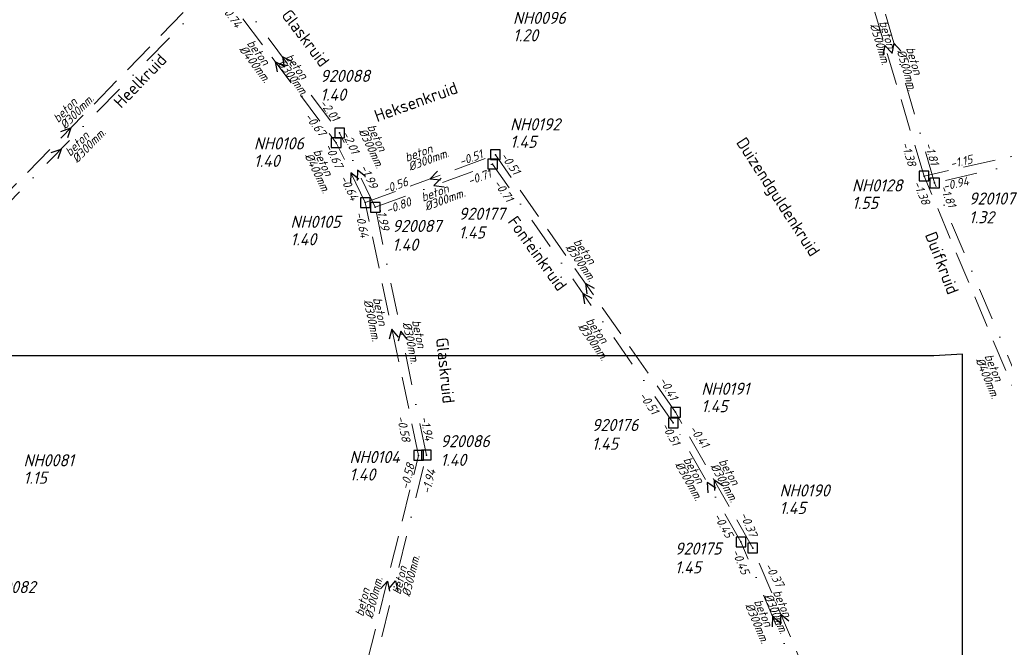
# Model space of a CAD drawing. Header units: metres. Extents: x 152202 to 157341, y 461610 to 468701.
# Tile 212 of 238: x 154550 to 154702, y 468116 to 468213. Entities that reach past the tile are written whole.
import ezdxf
from ezdxf.enums import TextEntityAlignment as Align

# ---------------------------------------------------------------- set-up
doc = ezdxf.new("R2010")
doc.units = ezdxf.units.M
doc.header["$PDMODE"] = 64
doc.header["$PDSIZE"] = 1.5
doc.linetypes.add('RI-HWA', pattern=[7.4, 5, -2.4])
doc.linetypes.add('RI-VWA', pattern=[11, 5, -3, 0, -3])
doc.layers.get('0').update_dxf_attribs({"linetype": 'CONTINUOUS'})
doc.layers.get('DEFPOINTS').update_dxf_attribs({"linetype": 'CONTINUOUS'})
for name, color, linetype, lineweight in [('B-OI-RI-HWA-BOB-T18', 150, 'CONTINUOUS', 18), ('B-OI-RI-HWA-MATERIAAL-T18', 150, 'CONTINUOUS', 18), ('B-OI-RI-HWA-PUTDEKSELHOOGTE-T25', 150, 'CONTINUOUS', 25), ('B-OI-RI-HWA-PUTNUMMER-T25', 150, 'CONTINUOUS', 25), ('B-OI-RI-HWA_DIAMETER-T18', 150, 'CONTINUOUS', 18), ('B-OI-RI-HWA_RIOOLPUT-S', 150, 'CONTINUOUS', 25), ('B-OI-RI-HWA_TRANSPORTLEIDING-G', 150, 'RI-HWA', 18), ('B-OI-RI-STROOMRICHTING-S', 252, 'CONTINUOUS', 25), ('B-OI-RI-VWA-BOB-T18', 34, 'CONTINUOUS', 18), ('B-OI-RI-VWA-DIAMETER-T18', 34, 'CONTINUOUS', 18), ('B-OI-RI-VWA-MATERIAAL-T18', 34, 'CONTINUOUS', 18), ('B-OI-RI-VWA_PUTDEKSELHOOGTE-T25', 34, 'CONTINUOUS', 25), ('B-OI-RI-VWA_PUTNUMMER-T25', 34, 'CONTINUOUS', 25), ('B-OI-RI-VWA_RIOOLPUT-S', 34, 'CONTINUOUS', 25), ('B-OI-RI-VWA_TRANSPORTLEIDING-G', 34, 'RI-VWA', 18), ('B-RO-OG-TOPOGRAFIE-T18', 2, 'CONTINUOUS', 18)]:
    doc.layers.add(name, color=color, linetype=linetype, lineweight=lineweight)
doc.styles.add('NLCS-ISO-M200-T18', font='NLCS-ISO.ttf', dxfattribs={"height": 360})
doc.styles.add('NLCS-ISO-M750-T18_CURSIEF', font='NLCS-ISO.ttf', dxfattribs={"oblique": 15, "height": 1.35})
doc.styles.add('NLCS-ISO-M750-T25_CURSIEF', font='NLCS-ISO.ttf', dxfattribs={"oblique": 15, "height": 1.875})

# ---------------------------------------------------------------- blocks, each defined once
blk = doc.blocks.new('ACMAP_ANN_TEMPLATE_hwa-diam')
at = {"style": 'NLCS-ISO-M750-T18_CURSIEF', "oblique": 15}
blk.add_attdef('hwa-diam', (-3.7, -1.3), '', height=1.35, dxfattribs=at)
blk = doc.blocks.new('ACMAP_ANN_TEMPLATE_hwa-materiaal')
at = {"style": 'NLCS-ISO-M750-T18_CURSIEF', "oblique": 15}
blk.add_attdef('hwa-mat', (-3.7, 0.2), '', height=1.35, dxfattribs=at)
blk = doc.blocks.new('ACMAP_ANN_TEMPLATE_hwa-nap-l')
at = {"style": 'NLCS-ISO-M750-T18_CURSIEF', "oblique": 15}
blk.add_attdef('hwa-nap-l', (3.3, 0.2), '', height=1.35, dxfattribs=at)
blk = doc.blocks.new('ACMAP_ANN_TEMPLATE_hwa-nap-r')
at = {"style": 'NLCS-ISO-M750-T18_CURSIEF', "oblique": 15}
blk.add_attdef('hwa-nap-r', (-5.6, 0.2), '', height=1.35, dxfattribs=at)
blk = doc.blocks.new('ACMAP_ANN_TEMPLATE_vwa-diam')
at = {"style": 'NLCS-ISO-M750-T18_CURSIEF', "oblique": 15}
blk.add_attdef('vwa-diam', (0.3, -1.3), '', height=1.35, dxfattribs=at)
blk = doc.blocks.new('ACMAP_ANN_TEMPLATE_vwa-materiaal')
at = {"style": 'NLCS-ISO-M750-T18_CURSIEF', "oblique": 15}
blk.add_attdef('vwa-mat', (0.3, 0.2), '', height=1.35, dxfattribs=at)
blk = doc.blocks.new('ACMAP_ANN_TEMPLATE_vwa-nap-l')
at = {"style": 'NLCS-ISO-M750-T18_CURSIEF', "oblique": 15}
blk.add_attdef('vwa-nap-l', (3.3, 0.2), '', height=1.35, dxfattribs=at)
blk = doc.blocks.new('ACMAP_ANN_TEMPLATE_vwa-nap-r')
at = {"style": 'NLCS-ISO-M750-T18_CURSIEF', "oblique": 15}
blk.add_attdef('vwa-nap-r', (-5.6, 0.2), '', height=1.35, dxfattribs=at)
blk = doc.blocks.new('ACMAP_ANN_TEMPLATE_hwa-puth')
at = {"color": 0, "linetype": 'ByBlock', "style": 'NLCS-ISO-M750-T25_CURSIEF', "oblique": 15}
blk.add_attdef('hwa-puth', (-9, -6.8), '', height=1.88, dxfattribs=at)
blk = doc.blocks.new('ACMAP_ANN_TEMPLATE_hwa-putnr')
at = {"color": 0, "linetype": 'ByBlock', "style": 'NLCS-ISO-M750-T25_CURSIEF', "oblique": 15}
blk.add_attdef('hwa-putnr', (-9, -4.1), '', height=1.88, dxfattribs=at)
blk = doc.blocks.new('ACMAP_ANN_TEMPLATE_vwa-puth')
at = {"style": 'NLCS-ISO-M750-T25_CURSIEF', "oblique": 15}
blk.add_attdef('vwa-puth', (-3, 5), '', height=1.88, dxfattribs=at)
blk = doc.blocks.new('ACMAP_ANN_TEMPLATE_vwa-putnr')
at = {"style": 'NLCS-ISO-M750-T25_CURSIEF', "oblique": 15}
blk.add_attdef('vaw-putnr', (-3, 7.9), '', height=1.88, dxfattribs=at)

msp = doc.modelspace()

# ---------------------------------------------------------------- linework, layer by layer
at = {"layer": 'B-OI-RI-HWA_RIOOLPUT-S', "transparency": 33554623}
for p in [(154598.59, 468194), (154623.26, 468192.14), (154689.71, 468188.84), (154603.09, 468184.73), (154651.19, 468152.28), (154611.36, 468145.6), (154663.14, 468131.25)]:
    msp.add_point(p, dxfattribs=at)
at = {"layer": 'B-OI-RI-HWA_TRANSPORTLEIDING-G', "transparency": 33554623}
for p, q in [((154689.71, 468188.84), (154677.5, 468229.32)), ((154535.24, 468173.51), (154579.69, 468219.08)), ((154579.69, 468219.08), (154598.59, 468194)), ((154751.25, 468202.69), (154689.71, 468188.84)), ((154603.09, 468184.73), (154598.59, 468194)), ((154603.09, 468184.73), (154623.26, 468192.14)), ((154651.19, 468152.28), (154623.26, 468192.14)), ((154716.67, 468124.6), (154689.71, 468188.84)), ((154611.36, 468145.6), (154603.09, 468184.73)), ((154663.14, 468131.25), (154651.19, 468152.28)), ((154601.67, 468106.68), (154611.36, 468145.6)), ((154671.88, 468110.67), (154663.14, 468131.25))]:
    msp.add_line(p, q, dxfattribs=at)
at = {"layer": 'B-OI-RI-STROOMRICHTING-S', "transparency": 33554623}
for points in [[(154684.71, 468207.91), (154683.6, 468209.08), (154683.33, 468207.49)], [(154686.11, 468208.24), (154685.02, 468209.42), (154684.73, 468207.84)], [(154590.58, 468205.82), (154589.14, 468206.54), (154589.43, 468204.96)], [(154591.7, 468206.59), (154590.26, 468207.31), (154590.55, 468205.73)], [(154555.94, 468195.77), (154557.46, 468196.3), (154556.97, 468194.76)], [(154554.43, 468192.5), (154555.95, 468193.03), (154555.46, 468191.49)], [(154602.12, 468188.38), (154600.84, 468189.36), (154600.82, 468187.76)], [(154603.16, 468188.78), (154601.89, 468189.77), (154601.86, 468188.16)], [(154614.28, 468189.61), (154613.17, 468188.43), (154614.77, 468188.26)], [(154614.84, 468188.53), (154613.73, 468187.36), (154615.33, 468187.18)], [(154638.64, 468171.44), (154637.23, 468172.21), (154637.46, 468170.62)], [(154638.25, 468169.9), (154636.83, 468170.67), (154637.07, 468169.07)], [(154608.23, 468163.91), (154607.22, 468165.16), (154606.82, 468163.61)], [(154609.61, 468163.57), (154608.61, 468164.84), (154608.2, 468163.28)], [(154658.5, 468140.87), (154657.17, 468141.77), (154657.25, 468140.16)], [(154657.42, 468140.51), (154656.08, 468141.41), (154656.17, 468139.8)], [(154605.47, 468124.92), (154606.52, 468126.14), (154606.87, 468124.57)], [(154606.75, 468124.95), (154607.79, 468126.18), (154608.15, 468124.6)], [(154667.46, 468119.61), (154666.23, 468120.66), (154666.14, 468119.05)], [(154668.74, 468119.92), (154667.51, 468120.96), (154667.41, 468119.35)]]:
    msp.add_lwpolyline(points, dxfattribs=at)
at = {"layer": 'B-OI-RI-VWA_RIOOLPUT-S', "transparency": 33554623}
for p in [(154599.13, 468195.52), (154622.82, 468190.7), (154691.34, 468187.79), (154604.65, 468184.02), (154650.84, 468150.63), (154612.58, 468145.65), (154661.32, 468132.19)]:
    msp.add_point(p, dxfattribs=at)
at = {"layer": 'B-OI-RI-VWA_TRANSPORTLEIDING-G', "transparency": 33554623}
for p, q in [((154691.34, 468187.79), (154678.7, 468231.06)), ((154530.52, 468166.95), (154581.38, 468219.1)), ((154581.38, 468219.1), (154599.13, 468195.52)), ((154752, 468201.64), (154691.34, 468187.79)), ((154604.65, 468184.02), (154599.13, 468195.52)), ((154604.65, 468184.02), (154622.82, 468190.7)), ((154650.84, 468150.63), (154622.82, 468190.7)), ((154717.52, 468125.85), (154691.34, 468187.79)), ((154612.58, 468145.65), (154604.65, 468184.02)), ((154661.32, 468132.19), (154650.84, 468150.63)), ((154603, 468106.7), (154612.58, 468145.65)), ((154671.15, 468109.12), (154661.32, 468132.19))]:
    msp.add_line(p, q, dxfattribs=at)
at = {"layer": 'DEFPOINTS', "flags": 128}
msp.add_lwpolyline([(154695.635, 468161.293), (154691.204, 468160.995), (154656.065, 468160.995), (154498.565, 468160.995), (154498.565, 467983.994), (154498.565, 467970.427), (154695.635, 467970.427)], close=True, dxfattribs=at)

# ---------------------------------------------------------------- block references
at = {"layer": 'B-OI-RI-HWA-BOB-T18', "transparency": 33554623}
ref = msp.add_blockref('ACMAP_ANN_TEMPLATE_hwa-nap-l', (154578.449, 468217.389), dxfattribs=dict(at, rotation=307.0012595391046))
ref.add_attrib('hwa-nap-l', '-0.74', (154580.595, 468214.874), dxfattribs={"layer": '0', "color": 0, "linetype": 'ByBlock', "height": 1.35, "rotation": 307.00126, "style": 'NLCS-ISO-M750-T18_CURSIEF', "oblique": 15})
ref = msp.add_blockref('ACMAP_ANN_TEMPLATE_hwa-nap-r', (154596.851, 468193.43), dxfattribs=dict(at, rotation=307.0012595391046))
ref.add_attrib('hwa-nap-r', '-0.67', (154593.64, 468198.022), dxfattribs={"layer": '0', "color": 0, "linetype": 'ByBlock', "height": 1.35, "rotation": 307.00126, "style": 'NLCS-ISO-M750-T18_CURSIEF', "oblique": 15})
ref = msp.add_blockref('ACMAP_ANN_TEMPLATE_hwa-nap-r', (154599.038, 468188.337), dxfattribs=dict(at, rotation=295.8936469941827))
ref.add_attrib('hwa-nap-r', '-0.67', (154596.772, 468193.463), dxfattribs={"layer": '0', "color": 0, "linetype": 'ByBlock', "height": 1.35, "rotation": 295.89365, "style": 'NLCS-ISO-M750-T18_CURSIEF', "oblique": 15})
ref = msp.add_blockref('ACMAP_ANN_TEMPLATE_hwa-nap-l', (154685.009, 468196.994), dxfattribs=dict(at, rotation=286.7849094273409))
ref.add_attrib('hwa-nap-l', '-1.38', (154686.154, 468193.892), dxfattribs={"layer": '0', "color": 0, "linetype": 'ByBlock', "height": 1.35, "rotation": 286.78491, "style": 'NLCS-ISO-M750-T18_CURSIEF', "oblique": 15})
ref = msp.add_blockref('ACMAP_ANN_TEMPLATE_hwa-nap-r', (154623.26, 468192.14), dxfattribs=dict(at, rotation=20.1721857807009))
ref.add_attrib('hwa-nap-r', '-0.51', (154617.935, 468190.397), dxfattribs={"layer": '0', "color": 0, "linetype": 'ByBlock', "height": 1.35, "rotation": 20.17219, "style": 'NLCS-ISO-M750-T18_CURSIEF', "oblique": 15})
ref = msp.add_blockref('ACMAP_ANN_TEMPLATE_hwa-nap-r', (154627.03, 468187.255), dxfattribs=dict(at, rotation=305.019023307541))
ref.add_attrib('hwa-nap-r', '-0.51', (154623.98, 468191.956), dxfattribs={"layer": '0', "color": 0, "linetype": 'ByBlock', "height": 1.35, "rotation": 305.01902, "style": 'NLCS-ISO-M750-T18_CURSIEF', "oblique": 15})
ref = msp.add_blockref('ACMAP_ANN_TEMPLATE_hwa-nap-r', (154699.411, 468191.103), dxfattribs=dict(at, rotation=12.68348505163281))
ref.add_attrib('hwa-nap-r', '-1.15', (154693.904, 468190.068), dxfattribs={"layer": '0', "color": 0, "linetype": 'ByBlock', "height": 1.35, "rotation": 12.68349, "style": 'NLCS-ISO-M750-T18_CURSIEF', "oblique": 15})
ref = msp.add_blockref('ACMAP_ANN_TEMPLATE_hwa-nap-l', (154597.511, 468191.437), dxfattribs=dict(at, rotation=295.8936469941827))
ref.add_attrib('hwa-nap-l', '-0.64', (154599.132, 468188.556), dxfattribs={"layer": '0', "color": 0, "linetype": 'ByBlock', "height": 1.35, "rotation": 295.89365, "style": 'NLCS-ISO-M750-T18_CURSIEF', "oblique": 15})
ref = msp.add_blockref('ACMAP_ANN_TEMPLATE_hwa-nap-l', (154603.09, 468184.73), dxfattribs=dict(at, rotation=20.1721857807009))
ref.add_attrib('hwa-nap-l', '-0.56', (154606.119, 468186.056), dxfattribs={"layer": '0', "color": 0, "linetype": 'ByBlock', "height": 1.35, "rotation": 20.17219, "style": 'NLCS-ISO-M750-T18_CURSIEF', "oblique": 15})
ref = msp.add_blockref('ACMAP_ANN_TEMPLATE_hwa-nap-r', (154689.966, 468182.522), dxfattribs=dict(at, rotation=292.7666341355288))
ref.add_attrib('hwa-nap-r', '-1.38', (154687.984, 468187.763), dxfattribs={"layer": '0', "color": 0, "linetype": 'ByBlock', "height": 1.35, "rotation": 292.76663, "style": 'NLCS-ISO-M750-T18_CURSIEF', "oblique": 15})
ref = msp.add_blockref('ACMAP_ANN_TEMPLATE_hwa-nap-r', (154602.507, 468177.645), dxfattribs=dict(at, rotation=281.933665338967))
ref.add_attrib('hwa-nap-r', '-0.64', (154601.544, 468183.165), dxfattribs={"layer": '0', "color": 0, "linetype": 'ByBlock', "height": 1.35, "rotation": 281.93367, "style": 'NLCS-ISO-M750-T18_CURSIEF', "oblique": 15})
ref = msp.add_blockref('ACMAP_ANN_TEMPLATE_hwa-nap-r', (154651.19, 468152.28), dxfattribs=dict(at, rotation=299.6067911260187))
ref.add_attrib('hwa-nap-r', '-0.41', (154648.597, 468157.248), dxfattribs={"layer": '0', "color": 0, "linetype": 'ByBlock', "height": 1.35, "rotation": 299.60679, "style": 'NLCS-ISO-M750-T18_CURSIEF', "oblique": 15})
ref = msp.add_blockref('ACMAP_ANN_TEMPLATE_hwa-nap-l', (154607.102, 468154.768), dxfattribs=dict(at, rotation=281.933665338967))
ref.add_attrib('hwa-nap-l', '-0.58', (154607.98, 468151.581), dxfattribs={"layer": '0', "color": 0, "linetype": 'ByBlock', "height": 1.35, "rotation": 281.93367, "style": 'NLCS-ISO-M750-T18_CURSIEF', "oblique": 15})
ref = msp.add_blockref('ACMAP_ANN_TEMPLATE_hwa-nap-l', (154651.19, 468152.28), dxfattribs=dict(at, rotation=305.019023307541))
ref.add_attrib('hwa-nap-l', '-0.41', (154653.247, 468149.692), dxfattribs={"layer": '0', "color": 0, "linetype": 'ByBlock', "height": 1.35, "rotation": 305.01902, "style": 'NLCS-ISO-M750-T18_CURSIEF', "oblique": 15})
ref = msp.add_blockref('ACMAP_ANN_TEMPLATE_hwa-nap-r', (154611.36, 468145.6), dxfattribs=dict(at, rotation=76.01919174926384))
ref.add_attrib('hwa-nap-r', '-0.58', (154609.813, 468140.214), dxfattribs={"layer": '0', "color": 0, "linetype": 'ByBlock', "height": 1.35, "rotation": 76.01919, "style": 'NLCS-ISO-M750-T18_CURSIEF', "oblique": 15})
ref = msp.add_blockref('ACMAP_ANN_TEMPLATE_hwa-nap-r', (154663.14, 468131.25), dxfattribs=dict(at, rotation=293.0101625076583))
ref.add_attrib('hwa-nap-r', '-0.37', (154661.135, 468136.483), dxfattribs={"layer": '0', "color": 0, "linetype": 'ByBlock', "height": 1.35, "rotation": 293.01016, "style": 'NLCS-ISO-M750-T18_CURSIEF', "oblique": 15})
ref = msp.add_blockref('ACMAP_ANN_TEMPLATE_hwa-nap-l', (154663.14, 468131.25), dxfattribs=dict(at, rotation=299.6067911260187))
ref.add_attrib('hwa-nap-l', '-0.37', (154664.944, 468128.48), dxfattribs={"layer": '0', "color": 0, "linetype": 'ByBlock', "height": 1.35, "rotation": 299.60679, "style": 'NLCS-ISO-M750-T18_CURSIEF', "oblique": 15})
at = {"layer": 'B-OI-RI-HWA-MATERIAAL-T18', "transparency": 33554623}
ref = msp.add_blockref('ACMAP_ANN_TEMPLATE_hwa-materiaal', (154683.605, 468209.08), dxfattribs=dict(at, rotation=286.7849094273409))
ref.add_attrib('hwa-mat', 'beton', (154682.728, 468212.68), dxfattribs={"layer": '0', "color": 0, "linetype": 'ByBlock', "height": 1.35, "rotation": 286.78491, "style": 'NLCS-ISO-M750-T18_CURSIEF', "oblique": 15})
ref = msp.add_blockref('ACMAP_ANN_TEMPLATE_hwa-materiaal', (154586.742, 468206.278), dxfattribs=dict(at, rotation=307.0012595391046))
ref.add_attrib('hwa-mat', 'beton', (154584.675, 468209.353), dxfattribs={"layer": '0', "color": 0, "linetype": 'ByBlock', "height": 1.35, "rotation": 307.00126, "style": 'NLCS-ISO-M750-T18_CURSIEF', "oblique": 15})
ref = msp.add_blockref('ACMAP_ANN_TEMPLATE_hwa-materiaal', (154558.231, 468199.524), dxfattribs=dict(at, rotation=45.71281895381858))
ref.add_attrib('hwa-mat', 'beton', (154555.505, 468197.015), dxfattribs={"layer": '0', "color": 0, "linetype": 'ByBlock', "height": 1.35, "rotation": 45.71282, "style": 'NLCS-ISO-M750-T18_CURSIEF', "oblique": 15})
ref = msp.add_blockref('ACMAP_ANN_TEMPLATE_hwa-materiaal', (154613.064, 468192.112), dxfattribs=dict(at, rotation=20.1721857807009))
ref.add_attrib('hwa-mat', 'beton', (154609.522, 468191.024), dxfattribs={"layer": '0', "color": 0, "linetype": 'ByBlock', "height": 1.35, "rotation": 20.17219, "style": 'NLCS-ISO-M750-T18_CURSIEF', "oblique": 15})
ref = msp.add_blockref('ACMAP_ANN_TEMPLATE_hwa-materiaal', (154596.442, 468189.249), dxfattribs=dict(at, rotation=295.8936469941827))
ref.add_attrib('hwa-mat', 'beton', (154595.007, 468192.665), dxfattribs={"layer": '0', "color": 0, "linetype": 'ByBlock', "height": 1.35, "rotation": 295.89365, "style": 'NLCS-ISO-M750-T18_CURSIEF', "oblique": 15})
ref = msp.add_blockref('ACMAP_ANN_TEMPLATE_hwa-materiaal', (154637.259, 468175.482), dxfattribs=dict(at, rotation=305.019023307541))
ref.add_attrib('hwa-mat', 'beton', (154635.3, 468178.627), dxfattribs={"layer": '0', "color": 0, "linetype": 'ByBlock', "height": 1.35, "rotation": 305.01902, "style": 'NLCS-ISO-M750-T18_CURSIEF', "oblique": 15})
ref = msp.add_blockref('ACMAP_ANN_TEMPLATE_hwa-materiaal', (154604.854, 468166.231), dxfattribs=dict(at, rotation=281.933665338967))
ref.add_attrib('hwa-mat', 'beton', (154604.284, 468169.892), dxfattribs={"layer": '0', "color": 0, "linetype": 'ByBlock', "height": 1.35, "rotation": 281.93367, "style": 'NLCS-ISO-M750-T18_CURSIEF', "oblique": 15})
ref = msp.add_blockref('ACMAP_ANN_TEMPLATE_hwa-materiaal', (154700.278, 468157.479), dxfattribs=dict(at, rotation=292.7666341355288))
ref.add_attrib('hwa-mat', 'beton', (154699.031, 468160.968), dxfattribs={"layer": '0', "color": 0, "linetype": 'ByBlock', "height": 1.35, "rotation": 292.76663, "style": 'NLCS-ISO-M750-T18_CURSIEF', "oblique": 15})
ref = msp.add_blockref('ACMAP_ANN_TEMPLATE_hwa-materiaal', (154659.493, 468141.332), dxfattribs=dict(at, rotation=299.6067911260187))
ref.add_attrib('hwa-mat', 'beton', (154657.839, 468144.648), dxfattribs={"layer": '0', "color": 0, "linetype": 'ByBlock', "height": 1.35, "rotation": 299.60679, "style": 'NLCS-ISO-M750-T18_CURSIEF', "oblique": 15})
ref = msp.add_blockref('ACMAP_ANN_TEMPLATE_hwa-materiaal', (154603.867, 468124.119), dxfattribs=dict(at, rotation=76.01919174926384))
ref.add_attrib('hwa-mat', 'beton', (154602.779, 468120.577), dxfattribs={"layer": '0', "color": 0, "linetype": 'ByBlock', "height": 1.35, "rotation": 76.01919, "style": 'NLCS-ISO-M750-T18_CURSIEF', "oblique": 15})
ref = msp.add_blockref('ACMAP_ANN_TEMPLATE_hwa-materiaal', (154667.51, 468120.96), dxfattribs=dict(at, rotation=293.0101625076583))
ref.add_attrib('hwa-mat', 'beton', (154666.248, 468124.444), dxfattribs={"layer": '0', "color": 0, "linetype": 'ByBlock', "height": 1.35, "rotation": 293.01016, "style": 'NLCS-ISO-M750-T18_CURSIEF', "oblique": 15})
at = {"layer": 'B-OI-RI-HWA-PUTDEKSELHOOGTE-T25', "transparency": 33554623}
for p, values in [((154635, 468216.5), {'hwa-puth': '1.20'}), ((154634.549, 468200.015), {'hwa-puth': '1.45'}), ((154594.843, 468197.062), {'hwa-puth': '1.40'}), ((154687.542, 468190.555), {'hwa-puth': '1.55'}), ((154600.511, 468184.924), {'hwa-puth': '1.40'}), ((154664.185, 468159.08), {'hwa-puth': '1.45'}), ((154609.656, 468148.501), {'hwa-puth': '1.40'}), ((154559.138, 468147.996), {'hwa-puth': '1.15'}), ((154676.305, 468143.327), {'hwa-puth': '1.45'})]:
    msp.add_blockref('ACMAP_ANN_TEMPLATE_hwa-puth', p, dxfattribs=at).add_auto_attribs(values)
at = {"layer": 'B-OI-RI-HWA-PUTNUMMER-T25', "transparency": 33554623}
for p, values in [((154635, 468216.5), {'hwa-putnr': 'NH0096'}), ((154634.549, 468200.015), {'hwa-putnr': 'NH0192'}), ((154594.843, 468197.062), {'hwa-putnr': 'NH0106'}), ((154687.542, 468190.555), {'hwa-putnr': 'NH0128'}), ((154600.511, 468184.924), {'hwa-putnr': 'NH0105'}), ((154664.185, 468159.08), {'hwa-putnr': 'NH0191'}), ((154609.656, 468148.501), {'hwa-putnr': 'NH0104'}), ((154559.138, 468147.996), {'hwa-putnr': 'NH0081'}), ((154676.305, 468143.327), {'hwa-putnr': 'NH0190'}), ((154552.887, 468128.372), {'hwa-putnr': 'NH0082'})]:
    msp.add_blockref('ACMAP_ANN_TEMPLATE_hwa-putnr', p, dxfattribs=at).add_auto_attribs(values)
at = {"layer": 'B-OI-RI-HWA_DIAMETER-T18', "transparency": 33554623}
ref = msp.add_blockref('ACMAP_ANN_TEMPLATE_hwa-diam', (154683.605, 468209.08), dxfattribs=dict(at, rotation=286.7849094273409))
ref.add_attrib('hwa-diam', '%%c500mm.', (154681.292, 468212.247), dxfattribs={"layer": '0', "color": 0, "linetype": 'ByBlock', "height": 1.35, "rotation": 286.78491, "style": 'NLCS-ISO-M750-T18_CURSIEF', "oblique": 15})
ref = msp.add_blockref('ACMAP_ANN_TEMPLATE_hwa-diam', (154586.742, 468206.278), dxfattribs=dict(at, rotation=307.0012595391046))
ref.add_attrib('hwa-diam', '%%c400mm.', (154583.477, 468208.451), dxfattribs={"layer": '0', "color": 0, "linetype": 'ByBlock', "height": 1.35, "rotation": 307.00126, "style": 'NLCS-ISO-M750-T18_CURSIEF', "oblique": 15})
ref = msp.add_blockref('ACMAP_ANN_TEMPLATE_hwa-diam', (154558.231, 468199.524), dxfattribs=dict(at, rotation=45.71281895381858))
ref.add_attrib('hwa-diam', '%%c300mm.', (154556.578, 468195.968), dxfattribs={"layer": '0', "color": 0, "linetype": 'ByBlock', "height": 1.35, "rotation": 45.71282, "style": 'NLCS-ISO-M750-T18_CURSIEF', "oblique": 15})
ref = msp.add_blockref('ACMAP_ANN_TEMPLATE_hwa-diam', (154596.442, 468189.249), dxfattribs=dict(at, rotation=295.8936469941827))
ref.add_attrib('hwa-diam', '%%c400mm.', (154593.657, 468192.01), dxfattribs={"layer": '0', "color": 0, "linetype": 'ByBlock', "height": 1.35, "rotation": 295.89365, "style": 'NLCS-ISO-M750-T18_CURSIEF', "oblique": 15})
ref = msp.add_blockref('ACMAP_ANN_TEMPLATE_hwa-diam', (154613.064, 468192.112), dxfattribs=dict(at, rotation=20.1721857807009))
ref.add_attrib('hwa-diam', '%%c300mm.', (154610.039, 468189.616), dxfattribs={"layer": '0', "color": 0, "linetype": 'ByBlock', "height": 1.35, "rotation": 20.17219, "style": 'NLCS-ISO-M750-T18_CURSIEF', "oblique": 15})
ref = msp.add_blockref('ACMAP_ANN_TEMPLATE_hwa-diam', (154637.259, 468175.482), dxfattribs=dict(at, rotation=305.019023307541))
ref.add_attrib('hwa-diam', '%%c300mm.', (154634.072, 468177.766), dxfattribs={"layer": '0', "color": 0, "linetype": 'ByBlock', "height": 1.35, "rotation": 305.01902, "style": 'NLCS-ISO-M750-T18_CURSIEF', "oblique": 15})
ref = msp.add_blockref('ACMAP_ANN_TEMPLATE_hwa-diam', (154604.854, 468166.231), dxfattribs=dict(at, rotation=281.933665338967))
ref.add_attrib('hwa-diam', '%%c300mm.', (154602.817, 468169.582), dxfattribs={"layer": '0', "color": 0, "linetype": 'ByBlock', "height": 1.35, "rotation": 281.93367, "style": 'NLCS-ISO-M750-T18_CURSIEF', "oblique": 15})
ref = msp.add_blockref('ACMAP_ANN_TEMPLATE_hwa-diam', (154700.278, 468157.479), dxfattribs=dict(at, rotation=292.7666341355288))
ref.add_attrib('hwa-diam', '%%c400mm.', (154697.647, 468160.388), dxfattribs={"layer": '0', "color": 0, "linetype": 'ByBlock', "height": 1.35, "rotation": 292.76663, "style": 'NLCS-ISO-M750-T18_CURSIEF', "oblique": 15})
ref = msp.add_blockref('ACMAP_ANN_TEMPLATE_hwa-diam', (154659.493, 468141.332), dxfattribs=dict(at, rotation=299.6067911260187))
ref.add_attrib('hwa-diam', '%%c300mm.', (154656.535, 468143.907), dxfattribs={"layer": '0', "color": 0, "linetype": 'ByBlock', "height": 1.35, "rotation": 299.60679, "style": 'NLCS-ISO-M750-T18_CURSIEF', "oblique": 15})
ref = msp.add_blockref('ACMAP_ANN_TEMPLATE_hwa-diam', (154603.867, 468124.119), dxfattribs=dict(at, rotation=76.01919174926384))
ref.add_attrib('hwa-diam', '%%c300mm.', (154604.235, 468120.215), dxfattribs={"layer": '0', "color": 0, "linetype": 'ByBlock', "height": 1.35, "rotation": 76.01919, "style": 'NLCS-ISO-M750-T18_CURSIEF', "oblique": 15})
ref = msp.add_blockref('ACMAP_ANN_TEMPLATE_hwa-diam', (154667.51, 468120.96), dxfattribs=dict(at, rotation=293.0101625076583))
ref.add_attrib('hwa-diam', '%%c300mm.', (154664.867, 468123.857), dxfattribs={"layer": '0', "color": 0, "linetype": 'ByBlock', "height": 1.35, "rotation": 293.01016, "style": 'NLCS-ISO-M750-T18_CURSIEF', "oblique": 15})
at = {"layer": 'B-OI-RI-VWA-BOB-T18', "transparency": 33554623}
ref = msp.add_blockref('ACMAP_ANN_TEMPLATE_vwa-nap-r', (154599.13, 468195.52), dxfattribs=dict(at, rotation=306.970845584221))
ref.add_attrib('vwa-nap-r', '-2.01', (154595.922, 468200.114), dxfattribs={"layer": '0', "color": 0, "linetype": 'ByBlock', "height": 1.35, "rotation": 306.97085, "style": 'NLCS-ISO-M750-T18_CURSIEF', "oblique": 15})
ref = msp.add_blockref('ACMAP_ANN_TEMPLATE_vwa-nap-r', (154601.678, 468190.317), dxfattribs=dict(at, rotation=295.6410058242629))
ref.add_attrib('vwa-nap-r', '-2.01', (154599.435, 468195.452), dxfattribs={"layer": '0', "color": 0, "linetype": 'ByBlock', "height": 1.35, "rotation": 295.64101, "style": 'NLCS-ISO-M750-T18_CURSIEF', "oblique": 15})
ref = msp.add_blockref('ACMAP_ANN_TEMPLATE_vwa-nap-l', (154688.648, 468196.926), dxfattribs=dict(at, rotation=286.2840999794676))
ref.add_attrib('vwa-nap-l', '-1.81', (154689.765, 468193.814), dxfattribs={"layer": '0', "color": 0, "linetype": 'ByBlock', "height": 1.35, "rotation": 286.2841, "style": 'NLCS-ISO-M750-T18_CURSIEF', "oblique": 15})
ref = msp.add_blockref('ACMAP_ANN_TEMPLATE_vwa-nap-l', (154600.637, 468193.11), dxfattribs=dict(at, rotation=295.6410058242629))
ref.add_attrib('vwa-nap-l', '-1.99', (154602.245, 468190.221), dxfattribs={"layer": '0', "color": 0, "linetype": 'ByBlock', "height": 1.35, "rotation": 295.64101, "style": 'NLCS-ISO-M750-T18_CURSIEF', "oblique": 15})
ref = msp.add_blockref('ACMAP_ANN_TEMPLATE_vwa-nap-r', (154624.602, 468189.153), dxfattribs=dict(at, rotation=20.18539450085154))
ref.add_attrib('vwa-nap-r', '-0.71', (154619.277, 468187.409), dxfattribs={"layer": '0', "color": 0, "linetype": 'ByBlock', "height": 1.35, "rotation": 20.18539, "style": 'NLCS-ISO-M750-T18_CURSIEF', "oblique": 15})
ref = msp.add_blockref('ACMAP_ANN_TEMPLATE_vwa-nap-r', (154625.981, 468183.003), dxfattribs=dict(at, rotation=304.9641806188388))
ref.add_attrib('vwa-nap-r', '-0.71', (154622.936, 468187.707), dxfattribs={"layer": '0', "color": 0, "linetype": 'ByBlock', "height": 1.35, "rotation": 304.96418, "style": 'NLCS-ISO-M750-T18_CURSIEF', "oblique": 15})
ref = msp.add_blockref('ACMAP_ANN_TEMPLATE_vwa-nap-r', (154698.306, 468187.619), dxfattribs=dict(at, rotation=12.86140795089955))
ref.add_attrib('vwa-nap-r', '-0.94', (154692.802, 468186.568), dxfattribs={"layer": '0', "color": 0, "linetype": 'ByBlock', "height": 1.35, "rotation": 12.86141, "style": 'NLCS-ISO-M750-T18_CURSIEF', "oblique": 15})
ref = msp.add_blockref('ACMAP_ANN_TEMPLATE_vwa-nap-r', (154694.118, 468181.856), dxfattribs=dict(at, rotation=292.9121811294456))
ref.add_attrib('vwa-nap-r', '-1.81', (154692.122, 468187.092), dxfattribs={"layer": '0', "color": 0, "linetype": 'ByBlock', "height": 1.35, "rotation": 292.91218, "style": 'NLCS-ISO-M750-T18_CURSIEF', "oblique": 15})
ref = msp.add_blockref('ACMAP_ANN_TEMPLATE_vwa-nap-l', (154603.567, 468181.596), dxfattribs=dict(at, rotation=20.18539450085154))
ref.add_attrib('vwa-nap-l', '-0.80', (154606.596, 468182.923), dxfattribs={"layer": '0', "color": 0, "linetype": 'ByBlock', "height": 1.35, "rotation": 20.18539, "style": 'NLCS-ISO-M750-T18_CURSIEF', "oblique": 15})
ref = msp.add_blockref('ACMAP_ANN_TEMPLATE_vwa-nap-r', (154605.733, 468178.576), dxfattribs=dict(at, rotation=281.6770242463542))
ref.add_attrib('vwa-nap-r', '-1.99', (154604.795, 468184.1), dxfattribs={"layer": '0', "color": 0, "linetype": 'ByBlock', "height": 1.35, "rotation": 281.67702, "style": 'NLCS-ISO-M750-T18_CURSIEF', "oblique": 15})
ref = msp.add_blockref('ACMAP_ANN_TEMPLATE_vwa-nap-l', (154643.385, 468157.432), dxfattribs=dict(at, rotation=304.9641806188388))
ref.add_attrib('vwa-nap-l', '-0.51', (154645.44, 468154.842), dxfattribs={"layer": '0', "color": 0, "linetype": 'ByBlock', "height": 1.35, "rotation": 304.96418, "style": 'NLCS-ISO-M750-T18_CURSIEF', "oblique": 15})
ref = msp.add_blockref('ACMAP_ANN_TEMPLATE_vwa-nap-l', (154610.742, 468154.711), dxfattribs=dict(at, rotation=281.6770242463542))
ref.add_attrib('vwa-nap-l', '-1.94', (154611.606, 468151.52), dxfattribs={"layer": '0', "color": 0, "linetype": 'ByBlock', "height": 1.35, "rotation": 281.67702, "style": 'NLCS-ISO-M750-T18_CURSIEF', "oblique": 15})
ref = msp.add_blockref('ACMAP_ANN_TEMPLATE_vwa-nap-r', (154651.544, 468145.221), dxfattribs=dict(at, rotation=299.6108563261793))
ref.add_attrib('vwa-nap-r', '-0.51', (154648.951, 468150.188), dxfattribs={"layer": '0', "color": 0, "linetype": 'ByBlock', "height": 1.35, "rotation": 299.61086, "style": 'NLCS-ISO-M750-T18_CURSIEF', "oblique": 15})
ref = msp.add_blockref('ACMAP_ANN_TEMPLATE_vwa-nap-r', (154614.655, 468144.939), dxfattribs=dict(at, rotation=76.1820185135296))
ref.add_attrib('vwa-nap-r', '-1.94', (154613.123, 468139.549), dxfattribs={"layer": '0', "color": 0, "linetype": 'ByBlock', "height": 1.35, "rotation": 76.18202, "style": 'NLCS-ISO-M750-T18_CURSIEF', "oblique": 15})
ref = msp.add_blockref('ACMAP_ANN_TEMPLATE_vwa-nap-l', (154655.229, 468138.965), dxfattribs=dict(at, rotation=299.6108563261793))
ref.add_attrib('vwa-nap-l', '-0.45', (154657.033, 468136.194), dxfattribs={"layer": '0', "color": 0, "linetype": 'ByBlock', "height": 1.35, "rotation": 299.61086, "style": 'NLCS-ISO-M750-T18_CURSIEF', "oblique": 15})
ref = msp.add_blockref('ACMAP_ANN_TEMPLATE_vwa-nap-r', (154661.884, 468125.508), dxfattribs=dict(at, rotation=293.0785869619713))
ref.add_attrib('vwa-nap-r', '-0.45', (154659.872, 468130.738), dxfattribs={"layer": '0', "color": 0, "linetype": 'ByBlock', "height": 1.35, "rotation": 293.07859, "style": 'NLCS-ISO-M750-T18_CURSIEF', "oblique": 15})
at = {"layer": 'B-OI-RI-VWA-DIAMETER-T18', "transparency": 33554623}
ref = msp.add_blockref('ACMAP_ANN_TEMPLATE_vwa-diam', (154686.632, 468208.874), dxfattribs=dict(at, rotation=286.2840999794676))
ref.add_attrib('vwa-diam', '%%c500mm.', (154685.468, 468208.222), dxfattribs={"layer": '0', "color": 0, "linetype": 'ByBlock', "height": 1.35, "rotation": 286.2841, "style": 'NLCS-ISO-M750-T18_CURSIEF', "oblique": 15})
ref = msp.add_blockref('ACMAP_ANN_TEMPLATE_vwa-diam', (154590.255, 468207.31), dxfattribs=dict(at, rotation=306.970845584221))
ref.add_attrib('vwa-diam', '%%c300mm.', (154589.397, 468206.288), dxfattribs={"layer": '0', "color": 0, "linetype": 'ByBlock', "height": 1.35, "rotation": 306.97085, "style": 'NLCS-ISO-M750-T18_CURSIEF', "oblique": 15})
ref = msp.add_blockref('ACMAP_ANN_TEMPLATE_vwa-diam', (154557.306, 468191.45), dxfattribs=dict(at, rotation=45.71748075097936))
ref.add_attrib('vwa-diam', '%%c300mm.', (154558.446, 468190.757), dxfattribs={"layer": '0', "color": 0, "linetype": 'ByBlock', "height": 1.35, "rotation": 45.71748, "style": 'NLCS-ISO-M750-T18_CURSIEF', "oblique": 15})
ref = msp.add_blockref('ACMAP_ANN_TEMPLATE_vwa-diam', (154603.065, 468196.669), dxfattribs=dict(at, rotation=295.6410058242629))
ref.add_attrib('vwa-diam', '%%c300mm.', (154602.023, 468195.836), dxfattribs={"layer": '0', "color": 0, "linetype": 'ByBlock', "height": 1.35, "rotation": 295.64101, "style": 'NLCS-ISO-M750-T18_CURSIEF', "oblique": 15})
ref = msp.add_blockref('ACMAP_ANN_TEMPLATE_vwa-diam', (154611.831, 468184.563), dxfattribs=dict(at, rotation=20.18539450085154))
ref.add_attrib('vwa-diam', '%%c300mm.', (154612.561, 468183.447), dxfattribs={"layer": '0', "color": 0, "linetype": 'ByBlock', "height": 1.35, "rotation": 20.18539, "style": 'NLCS-ISO-M750-T18_CURSIEF', "oblique": 15})
ref = msp.add_blockref('ACMAP_ANN_TEMPLATE_vwa-diam', (154610.071, 468166.681), dxfattribs=dict(at, rotation=281.6770242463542))
ref.add_attrib('vwa-diam', '%%c300mm.', (154608.858, 468166.124), dxfattribs={"layer": '0', "color": 0, "linetype": 'ByBlock', "height": 1.35, "rotation": 281.67702, "style": 'NLCS-ISO-M750-T18_CURSIEF', "oblique": 15})
ref = msp.add_blockref('ACMAP_ANN_TEMPLATE_vwa-diam', (154636.898, 468166.51), dxfattribs=dict(at, rotation=304.9641806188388))
ref.add_attrib('vwa-diam', '%%c300mm.', (154636.005, 468165.519), dxfattribs={"layer": '0', "color": 0, "linetype": 'ByBlock', "height": 1.35, "rotation": 304.96418, "style": 'NLCS-ISO-M750-T18_CURSIEF', "oblique": 15})
ref = msp.add_blockref('ACMAP_ANN_TEMPLATE_vwa-diam', (154652.033, 468145.088), dxfattribs=dict(at, rotation=299.6108563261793))
ref.add_attrib('vwa-diam', '%%c300mm.', (154651.051, 468144.185), dxfattribs={"layer": '0', "color": 0, "linetype": 'ByBlock', "height": 1.35, "rotation": 299.61086, "style": 'NLCS-ISO-M750-T18_CURSIEF', "oblique": 15})
ref = msp.add_blockref('ACMAP_ANN_TEMPLATE_vwa-diam', (154608.673, 468123.64), dxfattribs=dict(at, rotation=76.1820185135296))
ref.add_attrib('vwa-diam', '%%c300mm.', (154610.007, 468123.621), dxfattribs={"layer": '0', "color": 0, "linetype": 'ByBlock', "height": 1.35, "rotation": 76.18202, "style": 'NLCS-ISO-M750-T18_CURSIEF', "oblique": 15})
ref = msp.add_blockref('ACMAP_ANN_TEMPLATE_vwa-diam', (154663.009, 468123.171), dxfattribs=dict(at, rotation=293.0785869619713))
ref.add_attrib('vwa-diam', '%%c300mm.', (154661.93, 468122.386), dxfattribs={"layer": '0', "color": 0, "linetype": 'ByBlock', "height": 1.35, "rotation": 293.07859, "style": 'NLCS-ISO-M750-T18_CURSIEF', "oblique": 15})
at = {"layer": 'B-OI-RI-VWA-MATERIAAL-T18', "transparency": 33554623}
ref = msp.add_blockref('ACMAP_ANN_TEMPLATE_vwa-materiaal', (154686.632, 468208.874), dxfattribs=dict(at, rotation=286.2840999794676))
ref.add_attrib('vwa-mat', 'beton', (154686.908, 468208.642), dxfattribs={"layer": '0', "color": 0, "linetype": 'ByBlock', "height": 1.35, "rotation": 286.2841, "style": 'NLCS-ISO-M750-T18_CURSIEF', "oblique": 15})
ref = msp.add_blockref('ACMAP_ANN_TEMPLATE_vwa-materiaal', (154590.255, 468207.31), dxfattribs=dict(at, rotation=306.970845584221))
ref.add_attrib('vwa-mat', 'beton', (154590.595, 468207.191), dxfattribs={"layer": '0', "color": 0, "linetype": 'ByBlock', "height": 1.35, "rotation": 306.97085, "style": 'NLCS-ISO-M750-T18_CURSIEF', "oblique": 15})
ref = msp.add_blockref('ACMAP_ANN_TEMPLATE_vwa-materiaal', (154603.065, 468196.669), dxfattribs=dict(at, rotation=295.6410058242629))
ref.add_attrib('vwa-mat', 'beton', (154603.375, 468196.485), dxfattribs={"layer": '0', "color": 0, "linetype": 'ByBlock', "height": 1.35, "rotation": 295.64101, "style": 'NLCS-ISO-M750-T18_CURSIEF', "oblique": 15})
ref = msp.add_blockref('ACMAP_ANN_TEMPLATE_vwa-materiaal', (154557.306, 468191.45), dxfattribs=dict(at, rotation=45.71748075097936))
ref.add_attrib('vwa-mat', 'beton', (154557.372, 468191.804), dxfattribs={"layer": '0', "color": 0, "linetype": 'ByBlock', "height": 1.35, "rotation": 45.71748, "style": 'NLCS-ISO-M750-T18_CURSIEF', "oblique": 15})
ref = msp.add_blockref('ACMAP_ANN_TEMPLATE_vwa-materiaal', (154611.831, 468184.563), dxfattribs=dict(at, rotation=20.18539450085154))
ref.add_attrib('vwa-mat', 'beton', (154612.044, 468184.854), dxfattribs={"layer": '0', "color": 0, "linetype": 'ByBlock', "height": 1.35, "rotation": 20.18539, "style": 'NLCS-ISO-M750-T18_CURSIEF', "oblique": 15})
ref = msp.add_blockref('ACMAP_ANN_TEMPLATE_vwa-materiaal', (154610.071, 468166.681), dxfattribs=dict(at, rotation=281.6770242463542))
ref.add_attrib('vwa-mat', 'beton', (154610.327, 468166.428), dxfattribs={"layer": '0', "color": 0, "linetype": 'ByBlock', "height": 1.35, "rotation": 281.67702, "style": 'NLCS-ISO-M750-T18_CURSIEF', "oblique": 15})
ref = msp.add_blockref('ACMAP_ANN_TEMPLATE_vwa-materiaal', (154636.898, 468166.51), dxfattribs=dict(at, rotation=304.9641806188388))
ref.add_attrib('vwa-mat', 'beton', (154637.234, 468166.378), dxfattribs={"layer": '0', "color": 0, "linetype": 'ByBlock', "height": 1.35, "rotation": 304.96418, "style": 'NLCS-ISO-M750-T18_CURSIEF', "oblique": 15})
ref = msp.add_blockref('ACMAP_ANN_TEMPLATE_vwa-materiaal', (154652.033, 468145.088), dxfattribs=dict(at, rotation=299.6108563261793))
ref.add_attrib('vwa-mat', 'beton', (154652.355, 468144.926), dxfattribs={"layer": '0', "color": 0, "linetype": 'ByBlock', "height": 1.35, "rotation": 299.61086, "style": 'NLCS-ISO-M750-T18_CURSIEF', "oblique": 15})
ref = msp.add_blockref('ACMAP_ANN_TEMPLATE_vwa-materiaal', (154608.673, 468123.64), dxfattribs=dict(at, rotation=76.1820185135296))
ref.add_attrib('vwa-mat', 'beton', (154608.55, 468123.979), dxfattribs={"layer": '0', "color": 0, "linetype": 'ByBlock', "height": 1.35, "rotation": 76.18202, "style": 'NLCS-ISO-M750-T18_CURSIEF', "oblique": 15})
ref = msp.add_blockref('ACMAP_ANN_TEMPLATE_vwa-materiaal', (154663.009, 468123.171), dxfattribs=dict(at, rotation=293.0785869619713))
ref.add_attrib('vwa-mat', 'beton', (154663.31, 468122.974), dxfattribs={"layer": '0', "color": 0, "linetype": 'ByBlock', "height": 1.35, "rotation": 293.07859, "style": 'NLCS-ISO-M750-T18_CURSIEF', "oblique": 15})
at = {"layer": 'B-OI-RI-VWA_PUTDEKSELHOOGTE-T25', "transparency": 33554623}
ref = msp.add_blockref('ACMAP_ANN_TEMPLATE_vwa-puth', (154599.13, 468195.52), dxfattribs=at)
ref.add_attrib('vwa-puth', '1.40', (154596.13, 468200.52), dxfattribs={"layer": '0', "color": 0, "linetype": 'ByBlock', "height": 1.875, "style": 'NLCS-ISO-M750-T25_CURSIEF', "oblique": 15})
ref = msp.add_blockref('ACMAP_ANN_TEMPLATE_vwa-puth', (154699.66, 468176.531), dxfattribs=at)
ref.add_attrib('vwa-puth', '1.32', (154696.66, 468181.531), dxfattribs={"layer": '0', "color": 0, "linetype": 'ByBlock', "height": 1.875, "style": 'NLCS-ISO-M750-T25_CURSIEF', "oblique": 15})
ref = msp.add_blockref('ACMAP_ANN_TEMPLATE_vwa-puth', (154620.582, 468174.173), dxfattribs=at)
ref.add_attrib('vwa-puth', '1.45', (154617.582, 468179.173), dxfattribs={"layer": '0', "color": 0, "linetype": 'ByBlock', "height": 1.875, "style": 'NLCS-ISO-M750-T25_CURSIEF', "oblique": 15})
ref = msp.add_blockref('ACMAP_ANN_TEMPLATE_vwa-puth', (154610.294, 468172.289), dxfattribs=at)
ref.add_attrib('vwa-puth', '1.40', (154607.294, 468177.289), dxfattribs={"layer": '0', "color": 0, "linetype": 'ByBlock', "height": 1.875, "style": 'NLCS-ISO-M750-T25_CURSIEF', "oblique": 15})
ref = msp.add_blockref('ACMAP_ANN_TEMPLATE_vwa-puth', (154641.22, 468141.47), dxfattribs=at)
ref.add_attrib('vwa-puth', '1.45', (154638.22, 468146.47), dxfattribs={"layer": '0', "color": 0, "linetype": 'ByBlock', "height": 1.875, "style": 'NLCS-ISO-M750-T25_CURSIEF', "oblique": 15})
ref = msp.add_blockref('ACMAP_ANN_TEMPLATE_vwa-puth', (154617.757, 468138.965), dxfattribs=at)
ref.add_attrib('vwa-puth', '1.40', (154614.757, 468143.965), dxfattribs={"layer": '0', "color": 0, "linetype": 'ByBlock', "height": 1.875, "style": 'NLCS-ISO-M750-T25_CURSIEF', "oblique": 15})
ref = msp.add_blockref('ACMAP_ANN_TEMPLATE_vwa-puth', (154654.09, 468122.336), dxfattribs=at)
ref.add_attrib('vwa-puth', '1.45', (154651.09, 468127.336), dxfattribs={"layer": '0', "color": 0, "linetype": 'ByBlock', "height": 1.875, "style": 'NLCS-ISO-M750-T25_CURSIEF', "oblique": 15})
at = {"layer": 'B-OI-RI-VWA_PUTNUMMER-T25', "transparency": 33554623}
ref = msp.add_blockref('ACMAP_ANN_TEMPLATE_vwa-putnr', (154599.13, 468195.52), dxfattribs=at)
ref.add_attrib('vaw-putnr', '920088', (154596.13, 468203.42), dxfattribs={"layer": '0', "color": 0, "linetype": 'ByBlock', "height": 1.875, "style": 'NLCS-ISO-M750-T25_CURSIEF', "oblique": 15})
ref = msp.add_blockref('ACMAP_ANN_TEMPLATE_vwa-putnr', (154699.66, 468176.531), dxfattribs=at)
ref.add_attrib('vaw-putnr', '920107', (154696.66, 468184.431), dxfattribs={"layer": '0', "color": 0, "linetype": 'ByBlock', "height": 1.875, "style": 'NLCS-ISO-M750-T25_CURSIEF', "oblique": 15})
ref = msp.add_blockref('ACMAP_ANN_TEMPLATE_vwa-putnr', (154620.582, 468174.173), dxfattribs=at)
ref.add_attrib('vaw-putnr', '920177', (154617.582, 468182.073), dxfattribs={"layer": '0', "color": 0, "linetype": 'ByBlock', "height": 1.875, "style": 'NLCS-ISO-M750-T25_CURSIEF', "oblique": 15})
ref = msp.add_blockref('ACMAP_ANN_TEMPLATE_vwa-putnr', (154610.294, 468172.289), dxfattribs=at)
ref.add_attrib('vaw-putnr', '920087', (154607.294, 468180.189), dxfattribs={"layer": '0', "color": 0, "linetype": 'ByBlock', "height": 1.875, "style": 'NLCS-ISO-M750-T25_CURSIEF', "oblique": 15})
ref = msp.add_blockref('ACMAP_ANN_TEMPLATE_vwa-putnr', (154641.22, 468141.47), dxfattribs=at)
ref.add_attrib('vaw-putnr', '920176', (154638.22, 468149.37), dxfattribs={"layer": '0', "color": 0, "linetype": 'ByBlock', "height": 1.875, "style": 'NLCS-ISO-M750-T25_CURSIEF', "oblique": 15})
ref = msp.add_blockref('ACMAP_ANN_TEMPLATE_vwa-putnr', (154617.757, 468138.965), dxfattribs=at)
ref.add_attrib('vaw-putnr', '920086', (154614.757, 468146.865), dxfattribs={"layer": '0', "color": 0, "linetype": 'ByBlock', "height": 1.875, "style": 'NLCS-ISO-M750-T25_CURSIEF', "oblique": 15})
ref = msp.add_blockref('ACMAP_ANN_TEMPLATE_vwa-putnr', (154654.09, 468122.336), dxfattribs=at)
ref.add_attrib('vaw-putnr', '920175', (154651.09, 468130.236), dxfattribs={"layer": '0', "color": 0, "linetype": 'ByBlock', "height": 1.875, "style": 'NLCS-ISO-M750-T25_CURSIEF', "oblique": 15})

# ---------------------------------------------------------------- texts
at = {"layer": 'B-RO-OG-TOPOGRAFIE-T18', "style": 'NLCS-ISO-M200-T18'}
for s, rotation, p in [('Glaskruid', 307.1, (154593.855, 468210.208)), ('Heelkruid', 45.9, (154568.194, 468203.61)), ('Heksenkruid', 19.8, (154610.955, 468200.361)), ('Duizendguldenkruid', 303.1, (154666.874, 468185.483)), ('Fonteinkruid', 305.9, (154629.788, 468176.868)), ('Duifkruid', 290.9, (154692.487, 468175.382)), ('Glaskruid', 276, (154615.52, 468158.747))]:
    msp.add_text(s, height=1.875, rotation=rotation, dxfattribs=at).set_placement(p, align=Align.MIDDLE)

doc.saveas('drawing.dxf')
